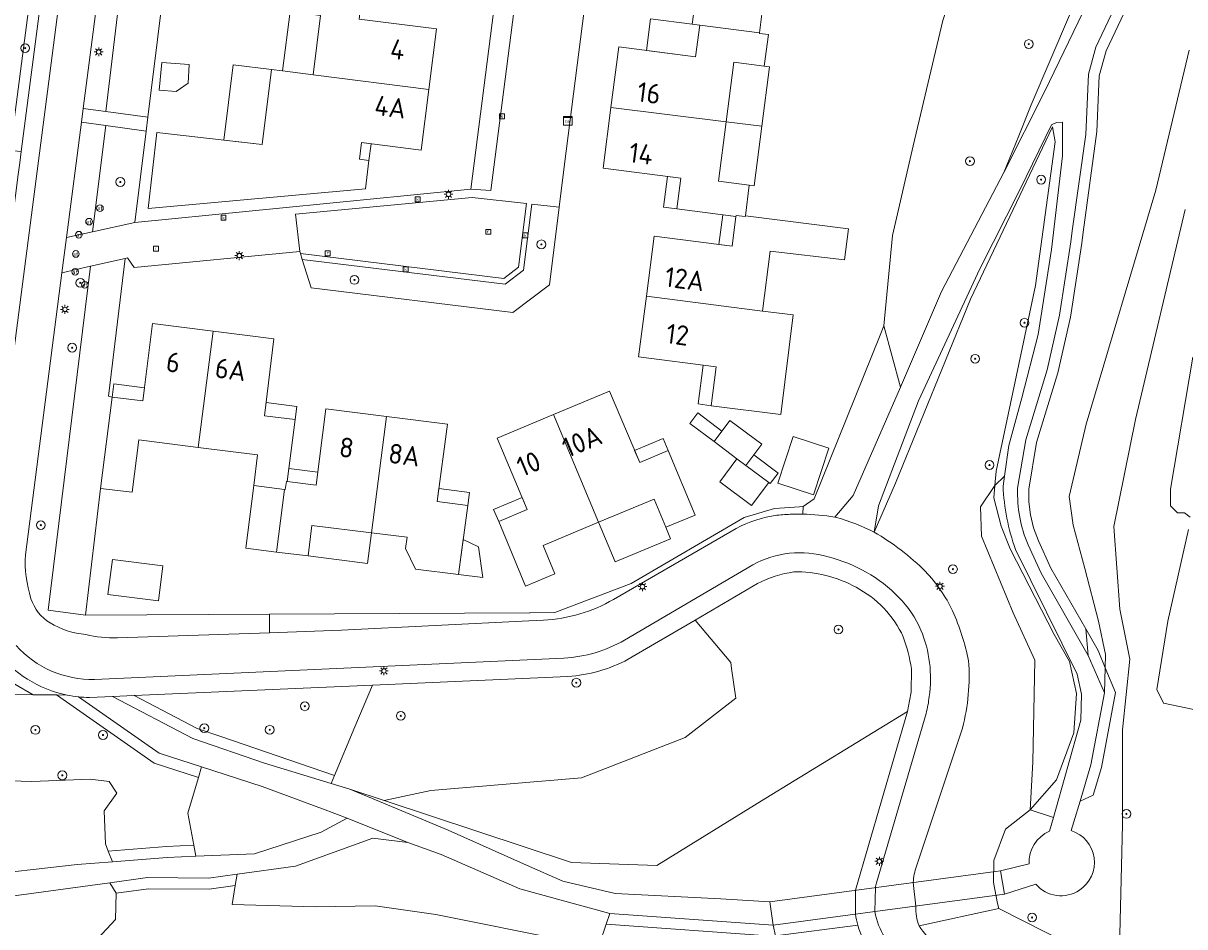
# Model space of a CAD drawing. Header units: metres. Extents: x 168032 to 180145, y 382923 to 399665.
# Tile 70 of 256: x 177560 to 177665, y 387015 to 387097. Entities that reach past the tile are written whole.
import ezdxf
from ezdxf.enums import TextEntityAlignment as Align

# ---------------------------------------------------------------- set-up
doc = ezdxf.new("R2010")
doc.units = ezdxf.units.M
doc.layers.get('0').update_dxf_attribs({"color": 8, "lineweight": 18})
for name, color, linetype, lineweight in [('B-WE-GR-BEPLANTING_CULTUUR_BOSPLANTSOEN-GV', 8, 'Continuous', 18), ('B-WE-GR-BEPLANTING_CULTUUR_HEESTERS-GV', 8, 'Continuous', 18), ('B-WE-GR-BOOM-S', 8, 'Continuous', 18), ('B-WE-KL-DATA-S', 8, 'Continuous', 18), ('B-WE-KL-ET_LS_OV_LICHTMAST-S', 8, 'Continuous', 18), ('B-WE-KW-KUNSTWERK_DEK-GV', 8, 'Continuous', 18), ('B-WE-OG-BEBOUWING-GV', 8, 'Continuous', 18), ('B-WE-OG-BEBOUWING-T18', 8, 'Continuous', 18), ('B-WE-OG-BEBOUWING_LUIFEL-GV', 8, 'Continuous', 18), ('B-WE-OG-BEBOUWING_SCHUUR-GV', 8, 'Continuous', 18), ('B-WE-OG-TERREIN_CULTUURSCHEIDING-GV', 8, 'Continuous', 18), ('B-WE-OG-TERREIN_ERF-GV', 8, 'Continuous', 18), ('B-WE-RI-GWA_KOLK-S', 8, 'Continuous', 18), ('B-WE-RI-GWA_RIOOLPUT-S', 8, 'Continuous', 18), ('B-WE-VH-VERHARDING_ASFALT-GV', 8, 'Continuous', 18), ('B-WE-VH-VERHARDING_BETONSTRAATSTEEN-GV', 8, 'Continuous', 18), ('B-WE-VH-VERHARDING_FUNDERING_ZAND-GV', 8, 'Continuous', 18), ('B-WE-VH-VERHARDING_STRAATBAKSTEEN-GV', 8, 'Continuous', 18), ('B-WE-VH-VERHARDING_TEGEL-GV', 8, 'Continuous', 18), ('B-WE-VW-AFSLUITPAAL-S', 8, 'Continuous', 18)]:
    doc.layers.add(name, color=color, linetype=linetype, lineweight=lineweight)
doc.styles.add('NLCS-ISO', font='NLCS-ISO.ttf')
doc.styles.add('NLCS-ISO-M200-T18', font='NLCS-ISO.ttf', dxfattribs={"height": 0.36})

# ---------------------------------------------------------------- blocks, each defined once
blk = doc.blocks.new('SKL-DATA_SIGNAAL_CAIKAST-SO')
at = {"color": 0, "linetype": 'ByBlock', "lineweight": 18}
for points in [[(-2, 2), (2, 2), (2, 1.68), (-2, 1.68)], [(-2, 1.52), (2, 1.52), (2, -2), (-2, -2)]]:
    blk.add_lwpolyline(points, close=True, dxfattribs=at)
at = {"color": 0, "linetype": 'ByBlock', "lineweight": 18, "style": 'NLCS-ISO'}
blk.add_text('cai', height=1.5, dxfattribs=at).set_placement((0, 0), align=Align.MIDDLE_CENTER)
blk = doc.blocks.new('SKL-ET_OV_LICHTMAST-SO')
at = {"color": 0, "linetype": 'ByBlock', "lineweight": 18}
for points in [[(-1.25, 0), (-2, 0)], [(-1.41, 1.41), (-0.88, 0.88)], [(0, 2), (0, 1.25)], [(0.88, 0.88), (1.41, 1.41)], [(2, 0), (1.25, 0)], [(-1.41, -1.41), (-0.88, -0.88)], [(0, -1.25), (0, -2)], [(0.88, -0.88), (1.41, -1.41)]]:
    blk.add_lwpolyline(points, dxfattribs=at)
blk.add_circle((0, 0), 1, dxfattribs=at)
blk = doc.blocks.new('SVW-AFSLUITPAAL-SO')
at = {"lineweight": 18}
blk.add_circle((0, 0), 1.5, dxfattribs=at)
at = {"lineweight": 18, "style": 'NLCS-ISO'}
blk.add_text('af', height=1.8, dxfattribs=at).set_placement((0, 0), align=Align.MIDDLE_CENTER)
blk = doc.blocks.new('SRI-PUT_INSPECTIEPUT_RIOOLPUT-SO')
at = {"color": 0, "linetype": 'ByBlock', "lineweight": 18}
blk.add_lwpolyline([(-1.12, -1.12), (1.12, -1.12), (1.12, 1.12), (-1.12, 1.12)], close=True, dxfattribs=at)
at = {"color": 0, "linetype": 'ByBlock', "lineweight": 18, "style": 'NLCS-ISO'}
blk.add_text('r', height=1.5, dxfattribs=at).set_placement((0, 0.28), align=Align.MIDDLE_CENTER)
blk = doc.blocks.new('SRI-KOLK-SO')
at = {"color": 0, "linetype": 'ByBlock', "lineweight": 18}
blk.add_lwpolyline([(-1.125, -1.125), (1.125, -1.125), (1.125, 1.125), (-1.125, 1.125)], close=True, dxfattribs=at)
at = {"color": 0, "linetype": 'ByBlock', "lineweight": 18, "style": 'NLCS-ISO'}
blk.add_text('k', height=1.5, dxfattribs=at).set_placement((0, 0), align=Align.MIDDLE_CENTER)
blk = doc.blocks.new('SGR-BOOM_01-SO')
at = {"linetype": 'ByBlock', "lineweight": 18}
h = blk.add_hatch(color=0, dxfattribs=at)
h.dxf.hatch_style = 1
edge = h.paths.add_edge_path()
edge.add_arc((0, 0), 0.25, 0, 360)
at = {"color": 0, "linetype": 'ByBlock', "lineweight": 18}
for radius in [2, 0.25]:
    blk.add_circle((0, 0), radius, dxfattribs=at)

msp = doc.modelspace()

# ---------------------------------------------------------------- linework, layer by layer
at = {"layer": 'B-WE-GR-BEPLANTING_CULTUUR_BOSPLANTSOEN-GV', "flags": 128}
for points in [[(177672.09, 387155.19), (177663.86, 387137.925), (177655.728, 387124.629), (177653.131, 387116.512), (177649.694, 387116.958), (177647.28, 387109.45), (177645.16, 387103.19), (177643.24, 387097.37), (177640.57, 387086.01), (177638.69, 387077.91), (177637.895, 387069.699), (177639.404, 387064.157), (177643.13, 387072.833), (177648.772, 387083.595), (177650.129, 387086.944), (177651.257, 387089.728), (177656.504, 387102.053), (177656.293, 387102.187), (177657.77, 387104.671), (177660.236, 387108.84), (177660.83, 387109.844), (177683.513, 387143.278)], [(177571.723, 387125.215), (177567.422, 387089.121), (177571.223, 387088.62), (177573.04, 387103.202), (177573.192, 387104.414), (177575.894, 387122.705)], [(177646.68, 387053.29), (177647.978, 387055.232), (177648.1, 387056.541), (177651.643, 387073.356), (177653.433, 387086.381), (177653.18, 387087.76), (177645.763, 387072.114), (177638.952, 387055.439), (177637.022, 387051.01)], [(177554.28, 387069.09), (177554.751, 387068.96), (177551.491, 387042.16), (177550.673, 387040.931), (177547.844, 387036.366), (177549.475, 387036.354), (177550.089, 387036.349), (177560.825, 387036.269), (177559.171, 387037.237), (177558.312, 387037.91), (177557.518, 387038.659), (177555.914, 387040.606), (177555.239, 387041.702), (177554.773, 387042.668), (177554.335, 387043.879), (177554.075, 387044.92), (177553.893, 387046.195), (177553.854, 387047.481), (177553.939, 387048.618), (177557.083, 387072.793)], [(177665.903, 387066.87), (177663.888, 387054.901), (177663.888, 387053.389), (177664.518, 387052.759), (177665.148, 387052.759), (177665.652, 387052.381)], [(177641.108, 387015.313), (177648.334, 387016.9), (177648.203, 387017.36), (177647.846, 387019.24), (177647.862, 387021.247), (177648.923, 387024.074), (177651.177, 387025.841), (177651.419, 387030.163), (177651.578, 387039.406), (177649.627, 387043.708), (177646.76, 387050.66), (177646.68, 387053.29)], [(177665.526, 387051.247), (177663.636, 387042.932), (177662.629, 387036.758), (177663.259, 387035.498), (177668.597, 387034.404)], [(177624.497, 387035.969), (177624.114, 387038.648), (177624.038, 387039.182), (177620.8, 387043.037), (177614.75, 387039.49)], [(177609.271, 387037.927), (177591.578, 387037.15), (177589.99, 387033.364), (177588.143, 387028.959), (177587.841, 387028.238), (177589.524, 387027.728), (177592.647, 387026.693), (177596.854, 387027.593), (177610.503, 387028.74), (177619.909, 387032.412), (177624.497, 387035.969)], [(177645.03, 387033.253), (177640.854, 387020.73)], [(177640.567, 387019.251), (177640.806, 387017.118)]]:
    msp.add_lwpolyline(points, dxfattribs=at)
for points in [[(177563.818, 387124.579), (177561.244, 387124.888), (177559.931, 387114.011), (177558.648, 387103.924), (177556.314, 387087.099), (177557.591, 387086.914), (177557.436, 387085.737), (177558.749, 387085.603)], [(177571.065, 387087.358), (177567.407, 387087.866), (177566.198, 387078.226), (177570.031, 387079.06)], [(177567.261, 387025.757), (177568.408, 387027.363), (177567.72, 387028.396), (177565.999, 387028.625), (177560.723, 387028.396), (177549.941, 387028.74), (177545.009, 387028.74), (177534.227, 387029.314), (177530.786, 387028.97), (177530.212, 387028.396), (177530.098, 387027.134), (177530.327, 387025.298), (177539.618, 387024.954), (177549.712, 387025.183), (177553.038, 387025.068), (177555.906, 387024.724), (177556.594, 387023.462), (177555.447, 387022.2), (177555.308, 387020.817), (177555.207, 387019.807), (177564.823, 387020.881), (177568.006, 387021.135), (177567.632, 387022.107), (177567.376, 387022.774)], [(177589.266, 387025.085), (177587.034, 387025.919), (177581.573, 387027.958), (177576.083, 387029.739), (177575.798, 387028.779), (177574.831, 387025.527), (177575.375, 387022.625), (177575.561, 387021.632), (177580.883, 387021.838), (177586.932, 387023.817)], [(177604.918, 387018.685), (177597.784, 387021.805), (177594.764, 387022.868), (177591.619, 387023.262), (177584.599, 387020.739), (177579.303, 387020.01), (177579.131, 387018.977), (177578.846, 387017.266), (177586.416, 387017.037), (177591.807, 387017.151), (177597.313, 387016.348), (177609.356, 387013.938), (177612.109, 387013.594), (177612.739, 387015.477), (177613.067, 387016.457)], [(177568.365, 387018.298), (177567.784, 387019.229), (177556.85, 387017.741), (177555.906, 387017.696), (177555.906, 387016.694), (177555.906, 387015.774), (177556.708, 387013.938), (177558.705, 387013.534), (177566.229, 387013.709), (177568.293, 387015.889)]]:
    msp.add_lwpolyline(points, close=True, dxfattribs=at)
at = {"layer": 'B-WE-GR-BEPLANTING_CULTUUR_BOSPLANTSOEN-GV'}
for points in [[(177637.022, 387051.01, -0.0649368), (177641.687, 387047.444)], [(177641.687, 387047.444, -0.0782448), (177644.139, 387043.873)], [(177644.139, 387043.873, -0.054964), (177645.59, 387039.353)], [(177614.75, 387039.49, -0.1062435), (177609.271, 387037.927)], [(177645.59, 387039.353, -0.0819687), (177645.03, 387033.253)], [(177640.854, 387020.73, 0.0637027), (177640.567, 387019.251)], [(177640.806, 387017.118, 0.1077693), (177641.108, 387015.313)]]:
    msp.add_lwpolyline(points, format="xyb", dxfattribs=at)
at = {"layer": 'B-WE-GR-BEPLANTING_CULTUUR_HEESTERS-GV', "flags": 128}
msp.add_lwpolyline([(177567.981, 387063.25), (177567.662, 387063.349), (177569.172, 387075.825), (177566.019, 387075.108), (177562.197, 387043.934), (177565.557, 387043.499), (177566.941, 387054.98)], close=True, dxfattribs=at)
at = {"layer": 'B-WE-KW-KUNSTWERK_DEK-GV', "flags": 128}
msp.add_lwpolyline([(177648.84, 387018.199), (177648.488, 387020.316), (177627.578, 387017.504), (177627.882, 387015.38)], close=True, dxfattribs=at)
at = {"layer": 'B-WE-OG-BEBOUWING-GV', "flags": 128}
for points in [[(177590.8, 387100.994), (177584.56, 387101.79), (177584.107, 387098.2), (177586.87, 387097.851), (177586.19, 387092.46), (177596.671, 387091.132), (177597.364, 387096.629), (177590.361, 387097.512)], [(177626.976, 387098.915), (177626.833, 387098.934), (177625.859, 387099.06), (177620.897, 387099.7), (177620.556, 387097.058), (177621.225, 387096.972), (177626.64, 387096.28)], [(177626.64, 387096.28), (177621.225, 387096.972), (177620.854, 387094.097), (177613.892, 387094.995), (177613.181, 387089.483), (177623.62, 387088.21), (177624.31, 387093.6), (177627.08, 387093.25), (177627.46, 387096.1), (177626.631, 387096.207)], [(177596.671, 387091.132), (177586.19, 387092.46), (177583.418, 387092.811), (177582.426, 387092.936), (177581.57, 387086.142), (177572.032, 387087.218), (177571.256, 387080.343), (177590.938, 387082.113), (177591.255, 387084.703), (177590.405, 387084.811), (177590.594, 387086.32), (177595.978, 387085.64)], [(177623.62, 387088.21), (177613.181, 387089.483), (177612.475, 387084.008), (177619.507, 387083.101), (177619.146, 387080.307), (177624.499, 387079.617), (177624.513, 387079.722), (177625.352, 387079.617), (177625.36, 387079.68), (177625.71, 387082.46), (177622.94, 387082.81)], [(177634.699, 387078.514), (177625.36, 387079.68), (177625.352, 387079.617), (177624.513, 387079.722), (177624.499, 387079.617), (177624.152, 387076.928), (177617.093, 387077.839), (177616.391, 387072.396), (177626.9, 387071.05), (177627.601, 387076.483), (177634.355, 387075.691)], [(177629.689, 387070.701), (177626.9, 387071.05), (177616.391, 387072.396), (177615.683, 387066.91), (177622.724, 387066.001), (177622.268, 387062.472), (177628.57, 387061.659)], [(177577.144, 387069.22), (177571.651, 387069.91), (177570.781, 387062.9), (177567.981, 387063.25), (177566.941, 387054.98), (177569.791, 387054.62), (177570.391, 387059.37), (177575.77, 387058.691)], [(177577.144, 387069.22), (177575.77, 387058.691), (177581.161, 387058.01), (177580.811, 387055.24), (177583.601, 387054.88), (177583.675, 387054.87), (177583.771, 387055.6), (177583.851, 387055.59), (177584.561, 387061.21), (177581.781, 387061.56), (177582.631, 387068.53)], [(177618.381, 387058.4), (177615.791, 387057.31), (177613.051, 387063.8), (177607.98, 387061.671), (177612.062, 387051.905), (177617.091, 387054), (177618.151, 387051.45), (177620.811, 387052.56)], [(177592.86, 387061.49), (177587.361, 387062.19), (177586.481, 387055.26), (177583.851, 387055.59), (177583.771, 387055.6), (177583.675, 387054.87), (177583.601, 387054.88), (177582.881, 387049.21), (177585.741, 387048.85), (177586.081, 387051.62), (177591.48, 387050.95)], [(177592.86, 387061.49), (177591.48, 387050.95), (177594.706, 387050.549), (177594.578, 387049.519), (177595.479, 387047.642), (177599.381, 387047.16), (177600.211, 387053.42), (177597.441, 387053.78), (177598.361, 387060.79)], [(177607.98, 387061.671), (177602.881, 387059.53), (177605.601, 387053.05), (177603.011, 387051.96), (177605.451, 387046.11), (177608.111, 387047.23), (177607.031, 387049.81), (177612.062, 387051.905)]]:
    msp.add_lwpolyline(points, close=True, dxfattribs=at)
at = {"layer": 'B-WE-OG-BEBOUWING_LUIFEL-GV', "flags": 128}
for points in [[(177583.418, 387092.811), (177586.19, 387092.46), (177586.87, 387097.851), (177584.107, 387098.2)], [(177621.225, 387096.972), (177620.556, 387097.058), (177616.759, 387097.527), (177616.391, 387094.673), (177620.854, 387094.097)], [(177582.426, 387092.936), (177578.953, 387093.374), (177578.092, 387086.534), (177581.57, 387086.142)], [(177627.08, 387093.25), (177624.31, 387093.6), (177623.62, 387088.21), (177626.844, 387087.797), (177627.534, 387093.187)], [(177626.844, 387087.797), (177623.62, 387088.21), (177622.94, 387082.81), (177625.71, 387082.46), (177626.153, 387082.403)], [(177591.255, 387084.703), (177591.445, 387086.212), (177590.594, 387086.32), (177590.405, 387084.811)], [(177619.507, 387083.101), (177618.316, 387083.255), (177617.956, 387080.46), (177619.146, 387080.307)], [(177624.499, 387079.617), (177623.309, 387079.77), (177622.962, 387077.082), (177624.152, 387076.928)], [(177622.268, 387062.472), (177622.724, 387066.001), (177621.534, 387066.155), (177621.078, 387062.626)], [(177567.981, 387063.25), (177570.781, 387062.9), (177570.93, 387064.091), (177568.13, 387064.441)], [(177581.781, 387061.56), (177584.561, 387061.21), (177584.711, 387062.401), (177581.931, 387062.751)], [(177622.524, 387059.212), (177623.243, 387060.173), (177621.041, 387061.82), (177620.322, 387060.859)], [(177615.324, 387058.416), (177615.791, 387057.31), (177618.381, 387058.4), (177617.916, 387059.506)], [(177632.933, 387058.614), (177629.707, 387059.685), (177628.303, 387055.455), (177631.53, 387054.384)], [(177625.406, 387057.055), (177624.593, 387057.664), (177623.035, 387055.582), (177625.917, 387053.425), (177627.475, 387055.507)], [(177625.406, 387057.055), (177627.475, 387055.507), (177627.608, 387055.408), (177628.327, 387056.368), (177626.125, 387058.016)], [(177583.851, 387055.59), (177586.481, 387055.26), (177586.632, 387056.45), (177584.001, 387056.781)], [(177582.881, 387049.21), (177583.601, 387054.88), (177580.811, 387055.24), (177580.093, 387049.561)], [(177597.441, 387053.78), (177600.211, 387053.42), (177600.366, 387054.61), (177597.597, 387054.97)], [(177603.011, 387051.96), (177605.601, 387053.05), (177605.137, 387054.156), (177602.546, 387053.066)], [(177612.062, 387051.905), (177613.562, 387048.305), (177618.591, 387050.4), (177618.151, 387051.45), (177617.091, 387054)], [(177585.741, 387048.85), (177591.116, 387048.173), (177591.48, 387050.95), (177586.081, 387051.62)], [(177601.192, 387049.665), (177599.802, 387050.332), (177599.381, 387047.16), (177601.564, 387046.89)], [(177572.577, 387047.945), (177568.014, 387048.527), (177567.61, 387045.353), (177572.173, 387044.771)]]:
    msp.add_lwpolyline(points, close=True, dxfattribs=at)
at = {"layer": 'B-WE-OG-BEBOUWING_SCHUUR-GV', "flags": 128}
for points in [[(177574.97, 387093.384), (177572.482, 387093.591), (177572.237, 387091.066), (177573.801, 387090.934), (177574.875, 387091.707)], [(177623.962, 387061.134), (177622.524, 387059.212), (177624.593, 387057.664), (177625.406, 387057.055), (177626.844, 387058.977)]]:
    msp.add_lwpolyline(points, close=True, dxfattribs=at)
at = {"layer": 'B-WE-OG-TERREIN_CULTUURSCHEIDING-GV', "flags": 128}
for points in [[(177670.033, 387118.175), (177675.153, 387124.031), (177681.127, 387132.137), (177686.669, 387141.073), (177685.848, 387141.647), (177680.297, 387132.697), (177674.373, 387124.659), (177665.492, 387114.61), (177663.693, 387112.375), (177661.641, 387109.615), (177658.499, 387104.847), (177657.048, 387102.368), (177656.762, 387101.89), (177656.504, 387102.053), (177651.257, 387089.728), (177650.129, 387086.944), (177648.772, 387083.595), (177652.49, 387090.982), (177656.371, 387098.981)], [(177569.788, 387123.369), (177569.624, 387122.335), (177569.06, 387117.983), (177567.335, 387104.665), (177567.282, 387104.257), (177565.357, 387089.393), (177567.422, 387089.121), (177571.723, 387125.215)], [(177650.983, 387049.855), (177652.157, 387047.284), (177656.43, 387039.835), (177656.205, 387042.234), (177653.046, 387047.74), (177651.908, 387050.233), (177651.482, 387051.408), (177651.202, 387052.569), (177651.052, 387053.754), (177651.034, 387054.912), (177651.748, 387059.143), (177653.669, 387065.456), (177654.817, 387070.483), (177655.838, 387077.187), (177655.978, 387078.205), (177657.213, 387087.316), (177657.432, 387092.358), (177658.066, 387094.62), (177661.05, 387100.971), (177662.736, 387104.013), (177664.593, 387106.843), (177666.593, 387109.422)], [(177660.16, 387101.427), (177657.127, 387094.971), (177656.439, 387092.518), (177656.197, 387087.053), (177654.987, 387078.329), (177654.849, 387077.332), (177653.835, 387070.671), (177652.703, 387065.714), (177650.774, 387059.374), (177650.034, 387054.989)], [(177661.05, 387100.971), (177658.066, 387094.62), (177657.432, 387092.358), (177657.213, 387087.316), (177655.978, 387078.205), (177655.838, 387077.187), (177654.817, 387070.483), (177653.669, 387065.456), (177651.748, 387059.143), (177651.034, 387054.912), (177651.052, 387053.754), (177651.202, 387052.569), (177651.482, 387051.408), (177651.908, 387050.233), (177653.046, 387047.74), (177656.205, 387042.234), (177657.329, 387040.275), (177657.968, 387038.722), (177657.995, 387039.913), (177657.373, 387042.941), (177656.124, 387047.729), (177655.07, 387051.653), (177654.711, 387054.253), (177656.226, 387060.795), (177662.565, 387082.01), (177665.576, 387094.704)], [(177665.576, 387094.704), (177662.565, 387082.01), (177656.226, 387060.795), (177654.711, 387054.253), (177655.07, 387051.653), (177656.124, 387047.729), (177657.373, 387042.941), (177657.995, 387039.913), (177657.968, 387038.722), (177658.887, 387036.485), (177657.63, 387029.676), (177656.883, 387027.163), (177655.686, 387026.64), (177655.123, 387024.745), (177654.889, 387023.957)], [(177665.226, 387080.268), (177660.726, 387061.213), (177658.753, 387051.536), (177659.28, 387044.039), (177660.191, 387039.483), (177659.547, 387033.103), (177659.532, 387024.524), (177659.272, 387013.301), (177658.304, 387012.166), (177657.03, 387012.485), (177648.334, 387016.9), (177641.108, 387015.313)], [(177652.93, 387023.897), (177653.277, 387025.136), (177651.177, 387025.841), (177648.923, 387024.074), (177647.862, 387021.247), (177647.846, 387019.24), (177648.203, 387017.36), (177648.334, 387016.9), (177657.03, 387012.485), (177658.304, 387012.166), (177659.272, 387013.301), (177659.532, 387024.524), (177659.547, 387033.103), (177660.191, 387039.483), (177659.28, 387044.039), (177658.753, 387051.536), (177660.726, 387061.213), (177665.226, 387080.268)], [(177566.019, 387075.108), (177563.431, 387074.514), (177560.132, 387048.968)], [(177568.462, 387041.42), (177582.257, 387041.895), (177582.254, 387043.584), (177565.557, 387043.499), (177562.197, 387043.934), (177566.019, 387075.108)], [(177558.125, 387073.044), (177557.083, 387072.793), (177553.939, 387048.618), (177553.854, 387047.481), (177553.893, 387046.195), (177554.075, 387044.92), (177554.335, 387043.879), (177554.773, 387042.668), (177555.239, 387041.702), (177555.914, 387040.606), (177557.518, 387038.659), (177558.312, 387037.91), (177559.171, 387037.237), (177560.825, 387036.269), (177562.945, 387036.254), (177563.896, 387036.247)], [(177635.131, 387054.326), (177639.404, 387064.157), (177637.895, 387069.699), (177637.566, 387068.878), (177631.603, 387054.024), (177630.61, 387053.33), (177630.565, 387052.636)], [(177665.652, 387052.381), (177665.148, 387052.759), (177664.518, 387052.759), (177663.888, 387053.389), (177663.888, 387054.901), (177665.903, 387066.87)], [(177648.845, 387056.093), (177647.978, 387055.232), (177647.874, 387054.112), (177648.539, 387051.552), (177649.363, 387049.488), (177653.345, 387041.734), (177654.719, 387039.296), (177655.379, 387036.4), (177655.134, 387032.825), (177653.546, 387028.568), (177651.177, 387025.841), (177653.277, 387025.136), (177655.753, 387033.969), (177655.833, 387036.33), (177655.436, 387038.14), (177649.83, 387049.438)], [(177648.713, 387055.189), (177648.845, 387056.093)], [(177633.457, 387052.37), (177635.131, 387054.326)], [(177630.565, 387052.636), (177630.61, 387053.33), (177630.255, 387053.307), (177628, 387053.159), (177625.247, 387052.342), (177615.004, 387046.361), (177608.11, 387043.727), (177605.859, 387043.704), (177605.809, 387043.703), (177582.254, 387043.584), (177582.257, 387041.895), (177588.782, 387042.12), (177605.749, 387042.97), (177607.076, 387043.036)], [(177613.427, 387044.914), (177624.534, 387051.355)], [(177668.597, 387034.404), (177663.259, 387035.498), (177662.629, 387036.758), (177663.636, 387042.932), (177665.526, 387051.247)], [(177626.45, 387046.35), (177620.8, 387043.037), (177624.038, 387039.182), (177624.114, 387038.648), (177624.497, 387035.969), (177619.909, 387032.412), (177610.503, 387028.74), (177596.854, 387027.593), (177592.647, 387026.693), (177609.615, 387021.068), (177617.349, 387020.782), (177627.205, 387026.901), (177640.039, 387034.76), (177640.221, 387035.726), (177640.371, 387036.52), (177640.41, 387038.631)], [(177549.941, 387028.74), (177560.723, 387028.396), (177565.999, 387028.625), (177567.72, 387028.396), (177568.408, 387027.363), (177567.261, 387025.757), (177567.376, 387022.774), (177567.632, 387022.107), (177572.922, 387022.529), (177575.375, 387022.625), (177574.831, 387025.527), (177575.798, 387028.779), (177571.801, 387030.076), (177562.945, 387036.254), (177560.825, 387036.269), (177550.089, 387036.349)], [(177563.896, 387036.247), (177562.945, 387036.254), (177571.801, 387030.076), (177575.798, 387028.779), (177576.083, 387029.739), (177572.252, 387030.982), (177564.935, 387036.086)], [(177640.039, 387034.76), (177627.205, 387026.901), (177617.349, 387020.782), (177609.615, 387021.068), (177592.647, 387026.693), (177589.524, 387027.728), (177592.222, 387026.601), (177598.434, 387024.008), (177605.535, 387020.825), (177608.811, 387019.383), (177613.557, 387018.244), (177623.134, 387017.766), (177627.578, 387017.504), (177627.882, 387015.38), (177628.106, 387014.421), (177635.549, 387015.39)], [(177635.339, 387016.383), (177635.352, 387018.549), (177640.039, 387034.76)], [(177651.667, 387019.116), (177648.84, 387018.199), (177648.488, 387020.316), (177651.065, 387020.936)], [(177635.549, 387015.39), (177628.106, 387014.421), (177627.808, 387014.382), (177612.739, 387015.477), (177612.109, 387013.594), (177609.356, 387013.938), (177597.313, 387016.348), (177591.807, 387017.151), (177586.416, 387017.037), (177578.846, 387017.266), (177579.131, 387018.977), (177576.784, 387018.654), (177571.267, 387018.693), (177568.365, 387018.298), (177568.293, 387015.889), (177566.229, 387013.709), (177558.705, 387013.534)]]:
    msp.add_lwpolyline(points, dxfattribs=at)
for points in [[(177564.812, 387124.46), (177563.818, 387124.579), (177558.749, 387085.603), (177559.746, 387085.502)], [(177567.407, 387087.866), (177565.199, 387088.172), (177563.844, 387077.713), (177566.198, 387078.226)], [(177637.022, 387051.01), (177638.952, 387055.439), (177645.763, 387072.114), (177653.18, 387087.76), (177653.433, 387086.381), (177651.643, 387073.356), (177648.1, 387056.541), (177647.978, 387055.232), (177648.845, 387056.093), (177649.249, 387058.868), (177650.416, 387063.192), (177651.886, 387068.912), (177653.088, 387076.632), (177654.096, 387085.119), (177654.09, 387088.182), (177653.562, 387088.146), (177653.091, 387087.912), (177650.223, 387082.047), (177646.604, 387074.871), (177641.055, 387062.909), (177637.415, 387053.402)], [(177647.978, 387055.232), (177646.68, 387053.29), (177646.76, 387050.66), (177649.627, 387043.708), (177651.578, 387039.406), (177651.419, 387030.163), (177651.177, 387025.841), (177653.546, 387028.568), (177655.134, 387032.825), (177655.379, 387036.4), (177654.719, 387039.296), (177653.345, 387041.734), (177649.363, 387049.488), (177648.539, 387051.552), (177647.874, 387054.112)], [(177656.205, 387042.234), (177656.43, 387039.835), (177657.916, 387036.449), (177657.968, 387038.722), (177657.329, 387040.275)], [(177657.968, 387038.722), (177657.916, 387036.449), (177656.657, 387029.911), (177655.686, 387026.64), (177656.883, 387027.163), (177657.63, 387029.676), (177658.887, 387036.485)], [(177569.994, 387036.203), (177568.013, 387036.116), (177575.29, 387032.292), (177581.795, 387030.071), (177587.841, 387028.238), (177588.143, 387028.959), (177577.837, 387032.478), (177575.686, 387033.212)], [(177591.578, 387037.15), (177569.994, 387036.203), (177575.686, 387033.212), (177577.837, 387032.478), (177588.143, 387028.959), (177589.99, 387033.364)], [(177575.375, 387022.625), (177572.922, 387022.529), (177567.632, 387022.107), (177568.006, 387021.135), (177572.982, 387021.532), (177575.561, 387021.632)], [(177579.303, 387020.01), (177576.72, 387019.655), (177571.204, 387019.694), (177567.784, 387019.229), (177568.365, 387018.298), (177571.267, 387018.693), (177576.784, 387018.654), (177579.131, 387018.977)], [(177627.882, 387015.38), (177613.067, 387016.457), (177612.739, 387015.477), (177627.808, 387014.382), (177628.106, 387014.421)]]:
    msp.add_lwpolyline(points, close=True, dxfattribs=at)
at = {"layer": 'B-WE-OG-TERREIN_CULTUURSCHEIDING-GV'}
for points in [[(177649.83, 387049.438, -0.0729096), (177648.713, 387055.189)], [(177650.034, 387054.989, 0.1120581), (177650.983, 387049.855)], [(177624.534, 387051.355, -0.0869766), (177628.217, 387052.54)], [(177628.217, 387052.54, -0.0166049), (177629.608, 387052.631)], [(177629.608, 387052.631, -0.0114994), (177630.565, 387052.636)], [(177630.565, 387052.636, -0.0365477), (177633.457, 387052.37)], [(177560.132, 387048.968, 0.0920849), (177560.633, 387044.98)], [(177629.75, 387047.41, 0.0813811), (177626.45, 387046.35)], [(177635.389, 387046.011, 0.1307034), (177629.75, 387047.41)], [(177639.67, 387041.511, 0.1663836), (177635.389, 387046.011)], [(177560.633, 387044.98, 0.1883577), (177562.371, 387042.79)], [(177607.076, 387043.036, 0.1194089), (177613.427, 387044.914)], [(177562.371, 387042.79, 0.1146039), (177565.601, 387041.73)], [(177565.601, 387041.73, 0.0622802), (177568.462, 387041.42)], [(177640.41, 387038.631, 0.0458403), (177639.67, 387041.511)], [(177563.896, 387036.247, -0.1791867), (177557.46, 387040.252)], [(177564.935, 387036.086, -0.0239343), (177563.896, 387036.247)], [(177651.065, 387020.936, -0.3183284), (177652.93, 387023.897)], [(177654.889, 387023.957, -0.6284441), (177655.642, 387018.558)], [(177655.642, 387018.558, -0.3804033), (177651.667, 387019.116)], [(177635.549, 387015.39, -0.0342009), (177635.339, 387016.383)], [(177638.661, 387011.185, -0.1822303), (177635.549, 387015.39)], [(177641.108, 387015.313, 0.0494956), (177642.549, 387013.599)]]:
    msp.add_lwpolyline(points, format="xyb", dxfattribs=at)
at = {"layer": 'B-WE-OG-TERREIN_ERF-GV', "flags": 128}
for points in [[(177604.771, 387115.57), (177601.671, 387119.541), (177600.673, 387119.663), (177575.894, 387122.705), (177573.192, 387104.414), (177573.04, 387103.202), (177571.223, 387088.62), (177571.065, 387087.358), (177570.031, 387079.06), (177590.751, 387081.134), (177600.501, 387082.11)], [(177613.051, 387063.8), (177615.791, 387057.31), (177618.381, 387058.4), (177620.811, 387052.56), (177618.151, 387051.45), (177617.091, 387054), (177612.062, 387051.905), (177607.031, 387049.81), (177608.111, 387047.23), (177605.451, 387046.11), (177603.011, 387051.96), (177605.601, 387053.05), (177602.881, 387059.53), (177607.98, 387061.671)]]:
    msp.add_lwpolyline(points, close=True, dxfattribs=at)
for points in [[(177626.976, 387098.915), (177626.64, 387096.28), (177626.631, 387096.207), (177627.46, 387096.1), (177627.08, 387093.25), (177624.31, 387093.6), (177623.62, 387088.21), (177622.94, 387082.81), (177625.71, 387082.46), (177625.36, 387079.68), (177634.699, 387078.514), (177634.355, 387075.691), (177627.601, 387076.483), (177626.9, 387071.05), (177629.689, 387070.701), (177628.57, 387061.659), (177622.268, 387062.472), (177622.724, 387066.001), (177615.683, 387066.91), (177616.391, 387072.396), (177617.093, 387077.839), (177624.152, 387076.928), (177624.499, 387079.617), (177619.146, 387080.307), (177619.507, 387083.101), (177612.475, 387084.008), (177613.181, 387089.483), (177613.892, 387094.995), (177620.854, 387094.097), (177621.225, 387096.972), (177620.556, 387097.058), (177620.897, 387099.7)], [(177610.741, 387098.28), (177608.982, 387084.356), (177608.489, 387080.45), (177607.601, 387073.42), (177604.281, 387070.91), (177586.011, 387073.14), (177585.216, 387075.727), (177585.053, 387076.257), (177584.991, 387076.46), (177569.98, 387075.003), (177569.39, 387075.875), (177569.172, 387075.825), (177567.662, 387063.349), (177567.981, 387063.25), (177570.781, 387062.9), (177571.651, 387069.91), (177577.144, 387069.22), (177582.631, 387068.53), (177581.781, 387061.56), (177584.561, 387061.21), (177583.851, 387055.59), (177586.481, 387055.26), (177587.361, 387062.19), (177592.86, 387061.49), (177598.361, 387060.79), (177597.441, 387053.78), (177600.211, 387053.42), (177599.381, 387047.16), (177595.479, 387047.642), (177594.578, 387049.519), (177594.706, 387050.549), (177591.48, 387050.95), (177586.081, 387051.62), (177585.741, 387048.85), (177582.881, 387049.21), (177583.601, 387054.88), (177580.811, 387055.24), (177581.161, 387058.01), (177575.77, 387058.691), (177570.391, 387059.37), (177569.791, 387054.62), (177566.941, 387054.98), (177565.557, 387043.499), (177582.254, 387043.584), (177605.809, 387043.703), (177605.859, 387043.704), (177608.11, 387043.727), (177615.004, 387046.361), (177625.247, 387052.342), (177628, 387053.159), (177630.255, 387053.307), (177630.61, 387053.33), (177631.603, 387054.024), (177637.566, 387068.878), (177637.895, 387069.699), (177638.69, 387077.91), (177640.57, 387086.01), (177643.24, 387097.37)], [(177590.361, 387097.512), (177597.364, 387096.629), (177596.671, 387091.132), (177595.978, 387085.64), (177590.594, 387086.32), (177590.405, 387084.811), (177591.255, 387084.703), (177590.938, 387082.113), (177571.256, 387080.343), (177572.032, 387087.218), (177581.57, 387086.142), (177582.426, 387092.936), (177583.418, 387092.811), (177586.19, 387092.46), (177586.87, 387097.851)]]:
    msp.add_lwpolyline(points, dxfattribs=at)
at = {"layer": 'B-WE-VH-VERHARDING_ASFALT-GV', "flags": 128}
for points in [[(177560.132, 387048.968), (177563.431, 387074.514), (177563.844, 387077.713), (177565.199, 387088.172), (177565.357, 387089.393), (177567.282, 387104.257), (177567.335, 387104.665), (177569.06, 387117.983), (177565.702, 387118.457), (177556.582, 387048.31)], [(177633.627, 387052.341), (177633.541, 387052.355), (177633.457, 387052.37)], [(177624.534, 387051.355), (177613.427, 387044.914)], [(177614.418, 387041.23), (177626.035, 387048.042)], [(177607.076, 387043.036), (177605.749, 387042.97), (177588.782, 387042.12), (177582.257, 387041.895), (177568.462, 387041.42)], [(177566.384, 387037.659), (177608.916, 387039.601)], [(177641.738, 387034.573), (177637.246, 387019.217)], [(177640.854, 387020.73), (177645.03, 387033.253)], [(177637.145, 387018.791), (177637.103, 387016.62)], [(177640.806, 387017.118), (177640.567, 387019.251)]]:
    msp.add_lwpolyline(points, dxfattribs=at)
at = {"layer": 'B-WE-VH-VERHARDING_ASFALT-GV'}
for points in [[(177628.217, 387052.54, 0.0869766), (177624.534, 387051.355)], [(177629.608, 387052.631, 0.0166049), (177628.217, 387052.54)], [(177630.565, 387052.636, 0.0114994), (177629.608, 387052.631)], [(177633.457, 387052.37, 0.0365477), (177630.565, 387052.636)], [(177637.022, 387051.01, 0.0526068), (177633.627, 387052.341)], [(177641.687, 387047.444, 0.0649368), (177637.022, 387051.01)], [(177560.633, 387044.98, -0.0920849), (177560.132, 387048.968)], [(177626.035, 387048.042, -0.2023468), (177632.853, 387048.76)], [(177632.853, 387048.76, -0.1408352), (177639.27, 387045.1)], [(177644.139, 387043.873, 0.0782448), (177641.687, 387047.444)], [(177562.371, 387042.79, -0.1883577), (177560.633, 387044.98)], [(177613.427, 387044.914, -0.1194089), (177607.076, 387043.036)], [(177639.27, 387045.1, -0.0889246), (177641.272, 387042.139)], [(177645.59, 387039.353, 0.054964), (177644.139, 387043.873)], [(177565.601, 387041.73, -0.1146039), (177562.371, 387042.79)], [(177568.462, 387041.42, -0.0622802), (177565.601, 387041.73)], [(177641.272, 387042.139, -0.1354282), (177642.012, 387036.1)], [(177559.289, 387040.733, 0.2181596), (177566.384, 387037.659)], [(177608.916, 387039.601, 0.1212543), (177614.418, 387041.23)], [(177645.03, 387033.253, 0.0819687), (177645.59, 387039.353)], [(177642.012, 387036.1, -0.0439031), (177641.738, 387034.573)], [(177640.567, 387019.251, -0.0637027), (177640.854, 387020.73)], [(177637.246, 387019.217, 0.0205767), (177637.145, 387018.791)], [(177637.103, 387016.62, 0.2134987), (177639.819, 387012.47)], [(177641.108, 387015.313, -0.1077693), (177640.806, 387017.118)], [(177642.549, 387013.599, -0.0494956), (177641.108, 387015.313)]]:
    msp.add_lwpolyline(points, format="xyb", dxfattribs=at)
at = {"layer": 'B-WE-VH-VERHARDING_ASFALT-GV', "flags": 128}
msp.add_lwpolyline([(177648.84, 387018.199), (177648.488, 387020.316), (177627.578, 387017.504), (177627.882, 387015.38)], close=True, dxfattribs=at)
at = {"layer": 'B-WE-VH-VERHARDING_BETONSTRAATSTEEN-GV', "flags": 128}
msp.add_lwpolyline([(177606.582, 387115.341), (177602.29, 387081.97), (177600.501, 387082.11), (177590.751, 387081.134), (177570.031, 387079.06), (177566.198, 387078.226), (177563.844, 387077.713), (177563.431, 387074.514), (177566.019, 387075.108), (177569.172, 387075.825), (177569.39, 387075.875), (177569.98, 387075.003), (177584.991, 387076.46), (177584.609, 387079.837), (177600.6, 387081.331), (177605.525, 387080.802), (177604.801, 387075.015), (177603.472, 387073.996), (177585.053, 387076.257), (177585.216, 387075.727), (177603.61, 387073.495), (177605.244, 387074.744), (177606.003, 387080.733), (177608.489, 387080.45), (177608.982, 387084.356), (177610.741, 387098.28)], dxfattribs=at)
at = {"layer": 'B-WE-VH-VERHARDING_FUNDERING_ZAND-GV', "flags": 128}
for points in [[(177654.987, 387078.329), (177656.197, 387087.053), (177656.439, 387092.518), (177657.127, 387094.971), (177660.16, 387101.427)], [(177656.371, 387098.981), (177652.49, 387090.982), (177648.772, 387083.595), (177643.13, 387072.833), (177639.404, 387064.157), (177635.131, 387054.326), (177633.457, 387052.37), (177633.541, 387052.355), (177633.627, 387052.341)], [(177637.022, 387051.01), (177637.415, 387053.402), (177641.055, 387062.909), (177646.604, 387074.871), (177650.223, 387082.047), (177653.091, 387087.912), (177653.562, 387088.146), (177654.09, 387088.182), (177654.096, 387085.119), (177653.088, 387076.632), (177651.886, 387068.912), (177650.416, 387063.192), (177649.249, 387058.868), (177648.845, 387056.093), (177648.713, 387055.189)], [(177650.034, 387054.989), (177650.774, 387059.374), (177652.703, 387065.714), (177653.835, 387070.671), (177654.849, 387077.332), (177654.987, 387078.329)], [(177649.83, 387049.438), (177655.436, 387038.14), (177655.833, 387036.33), (177655.753, 387033.969), (177653.277, 387025.136), (177652.93, 387023.897)], [(177654.889, 387023.957), (177655.123, 387024.745), (177655.686, 387026.64), (177656.657, 387029.911), (177657.916, 387036.449), (177656.43, 387039.835), (177652.157, 387047.284), (177650.983, 387049.855)], [(177564.935, 387036.086), (177572.252, 387030.982), (177576.083, 387029.739), (177581.573, 387027.958), (177587.034, 387025.919), (177589.266, 387025.085), (177594.764, 387022.868), (177597.784, 387021.805), (177604.918, 387018.685), (177613.067, 387016.457), (177627.882, 387015.38), (177627.578, 387017.504), (177623.134, 387017.766), (177613.557, 387018.244), (177608.811, 387019.383), (177605.535, 387020.825), (177598.434, 387024.008), (177592.222, 387026.601)], [(177592.222, 387026.601), (177589.524, 387027.728), (177587.841, 387028.238), (177581.795, 387030.071), (177575.29, 387032.292), (177568.013, 387036.116), (177565.922, 387036.023)], [(177584.599, 387020.739), (177591.619, 387023.262), (177594.764, 387022.868), (177589.266, 387025.085), (177586.932, 387023.817), (177580.883, 387021.838), (177575.561, 387021.632), (177572.982, 387021.532), (177568.006, 387021.135), (177564.823, 387020.881), (177555.207, 387019.807), (177554.556, 387019.734), (177543.057, 387018.874), (177532.004, 387017.739), (177524.194, 387016.556)], [(177532.268, 387015.726), (177541.469, 387016.998), (177547.493, 387017.293), (177555.906, 387017.696), (177556.85, 387017.741), (177567.784, 387019.229), (177571.204, 387019.694), (177576.72, 387019.655), (177579.303, 387020.01), (177584.599, 387020.739)], [(177651.065, 387020.936), (177648.488, 387020.316), (177648.84, 387018.199), (177651.667, 387019.116)]]:
    msp.add_lwpolyline(points, dxfattribs=at)
at = {"layer": 'B-WE-VH-VERHARDING_FUNDERING_ZAND-GV'}
for points in [[(177648.713, 387055.189, 0.0729096), (177649.83, 387049.438)], [(177650.983, 387049.855, -0.1120581), (177650.034, 387054.989)], [(177633.627, 387052.341, -0.0526068), (177637.022, 387051.01)], [(177565.922, 387036.023, -0.0232728), (177564.935, 387036.086)], [(177652.93, 387023.897, 0.3183284), (177651.065, 387020.936)], [(177655.642, 387018.558, 0.6284441), (177654.889, 387023.957)], [(177651.667, 387019.116, 0.3804033), (177655.642, 387018.558)]]:
    msp.add_lwpolyline(points, format="xyb", dxfattribs=at)
at = {"layer": 'B-WE-VH-VERHARDING_STRAATBAKSTEEN-GV', "flags": 128}
msp.add_lwpolyline([(177571.223, 387088.62), (177567.422, 387089.121), (177565.357, 387089.393), (177565.199, 387088.172), (177567.407, 387087.866), (177571.065, 387087.358)], close=True, dxfattribs=at)
at = {"layer": 'B-WE-VH-VERHARDING_TEGEL-GV', "flags": 128}
for points in [[(177565.702, 387118.457), (177566.627, 387125.271), (177564.812, 387124.46), (177559.746, 387085.502), (177559.611, 387084.469), (177559.448, 387083.213), (177559.285, 387081.962), (177558.541, 387076.243), (177558.125, 387073.044), (177554.932, 387048.49)], [(177556.582, 387048.31), (177565.702, 387118.457)], [(177626.035, 387048.042), (177614.418, 387041.23)], [(177614.75, 387039.49), (177620.8, 387043.037), (177626.45, 387046.35)], [(177608.916, 387039.601), (177566.384, 387037.659)], [(177640.41, 387038.631), (177640.371, 387036.52), (177640.221, 387035.726), (177640.039, 387034.76), (177635.352, 387018.549), (177635.339, 387016.383)], [(177565.922, 387036.023), (177568.013, 387036.116), (177569.994, 387036.203), (177591.578, 387037.15), (177609.271, 387037.927)], [(177637.246, 387019.217), (177641.738, 387034.573)], [(177637.103, 387016.62), (177637.145, 387018.791)]]:
    msp.add_lwpolyline(points, dxfattribs=at)
for points in [[(177606.582, 387115.341), (177604.771, 387115.57), (177600.501, 387082.11), (177602.29, 387081.97)], [(177584.609, 387079.837), (177584.991, 387076.46), (177585.053, 387076.257), (177603.472, 387073.996), (177604.801, 387075.015), (177605.525, 387080.802), (177600.6, 387081.331)], [(177585.216, 387075.727), (177586.011, 387073.14), (177604.281, 387070.91), (177607.601, 387073.42), (177608.489, 387080.45), (177606.003, 387080.733), (177605.244, 387074.744), (177603.61, 387073.495)]]:
    msp.add_lwpolyline(points, close=True, dxfattribs=at)
at = {"layer": 'B-WE-VH-VERHARDING_TEGEL-GV'}
for points in [[(177632.853, 387048.76, 0.2023468), (177626.035, 387048.042)], [(177639.27, 387045.1, 0.1408352), (177632.853, 387048.76)], [(177626.45, 387046.35, -0.0813811), (177629.75, 387047.41)], [(177629.75, 387047.41, -0.1307034), (177635.389, 387046.011)], [(177635.389, 387046.011, -0.1663836), (177639.67, 387041.511)], [(177641.272, 387042.139, 0.0889246), (177639.27, 387045.1)], [(177639.67, 387041.511, -0.0458403), (177640.41, 387038.631)], [(177642.012, 387036.1, 0.1354282), (177641.272, 387042.139)], [(177566.384, 387037.659, -0.2181596), (177559.289, 387040.733)], [(177614.418, 387041.23, -0.1212543), (177608.916, 387039.601)], [(177557.46, 387040.252, 0.1791867), (177563.896, 387036.247)], [(177609.271, 387037.927, 0.1062435), (177614.75, 387039.49)], [(177563.896, 387036.247, 0.0239343), (177564.935, 387036.086)], [(177564.935, 387036.086, 0.0232728), (177565.922, 387036.023)], [(177641.738, 387034.573, 0.0439031), (177642.012, 387036.1)], [(177637.145, 387018.791, -0.0205767), (177637.246, 387019.217)], [(177635.339, 387016.383, 0.0342009), (177635.549, 387015.39)], [(177639.819, 387012.47, -0.2134987), (177637.103, 387016.62)], [(177635.549, 387015.39, 0.1822303), (177638.661, 387011.185)]]:
    msp.add_lwpolyline(points, format="xyb", dxfattribs=at)

# ---------------------------------------------------------------- block references
at = {"layer": 'B-WE-GR-BOOM-S', "xscale": 0.2, "yscale": 0.2, "zscale": 0.2}
for p in [(177560.104, 387094.874), (177651.041, 387095.247), (177645.714, 387084.637), (177568.729, 387082.743), (177652.157, 387082.962), (177606.879, 387077.089), (177589.941, 387073.871), (177565.101, 387073.606), (177650.654, 387069.989), (177564.36, 387067.726), (177646.187, 387066.725), (177647.486, 387057.094), (177561.528, 387051.644), (177644.168, 387047.652), (177633.796, 387042.182), (177610.041, 387037.36), (177585.443, 387035.229), (177594.137, 387034.36), (177561.032, 387033.087), (177576.336, 387033.245), (177582.264, 387033.1), (177567.154, 387032.623), (177563.477, 387028.97), (177659.888, 387025.471), (177651.341, 387016.08)]:
    msp.add_blockref('SGR-BOOM_01-SO', p, dxfattribs=at)
at = {"layer": 'B-WE-KL-DATA-S', "xscale": 0.2, "yscale": 0.2, "zscale": 0.2}
msp.add_blockref('SKL-DATA_SIGNAAL_CAIKAST-SO', (177609.277, 387088.285), dxfattribs=at)
at = {"layer": 'B-WE-KL-ET_LS_OV_LICHTMAST-S', "xscale": 0.2, "yscale": 0.2, "zscale": 0.2}
for p in [(177566.765, 387094.536), (177598.46, 387081.629), (177579.509, 387076.074), (177563.705, 387071.198), (177616.041, 387046.069), (177642.994, 387046.105), (177592.61, 387038.433), (177637.503, 387021.18)]:
    msp.add_blockref('SKL-ET_OV_LICHTMAST-SO', p, dxfattribs=at)
at = {"layer": 'B-WE-RI-GWA_KOLK-S', "xscale": 0.2, "yscale": 0.2, "zscale": 0.2}
for p in [(177603.297, 387088.694), (177595.661, 387081.172), (177578.075, 387079.504), (177605.423, 387077.908), (177594.574, 387074.823)]:
    msp.add_blockref('SRI-KOLK-SO', p, dxfattribs=at)
at = {"layer": 'B-WE-RI-GWA_RIOOLPUT-S', "xscale": 0.2, "yscale": 0.2, "zscale": 0.2}
for p in [(177602.061, 387078.227), (177571.956, 387076.692), (177587.518, 387076.275)]:
    msp.add_blockref('SRI-PUT_INSPECTIEPUT_RIOOLPUT-SO', p, dxfattribs=at)
at = {"layer": 'B-WE-VW-AFSLUITPAAL-S', "xscale": 0.2, "yscale": 0.2, "zscale": 0.2}
for p in [(177566.882, 387080.376), (177565.893, 387079.151), (177564.972, 387077.969), (177564.686, 387076.222), (177564.638, 387074.593), (177565.514, 387073.432)]:
    msp.add_blockref('SVW-AFSLUITPAAL-SO', p, dxfattribs=at)

# ---------------------------------------------------------------- texts
at = {"layer": 'B-WE-OG-BEBOUWING-T18', "style": 'NLCS-ISO-M200-T18'}
for s, rotation, p in [('4', 352.8, (177593.853, 387094.764)), ('16', 352.7, (177616.629, 387090.813)), ('4A', 352.8, (177593.195, 387089.54)), ('14', 352.7, (177615.919, 387085.312)), ('12A', 352.7, (177619.867, 387073.944)), ('12', 352.7, (177619.218, 387068.91)), ('6', 352.8, (177573.521, 387066.399)), ('6A', 352.8, (177578.721, 387065.746)), ('10A', 22.7, (177610.56, 387059.23)), ('8', 352.8, (177589.225, 387058.676)), ('8A', 352.7, (177594.453, 387058.011)), ('10', 22.7, (177605.727, 387057.2))]:
    msp.add_text(s, height=1.8, rotation=rotation, dxfattribs=at).set_placement(p, align=Align.MIDDLE)

doc.saveas('drawing.dxf')
